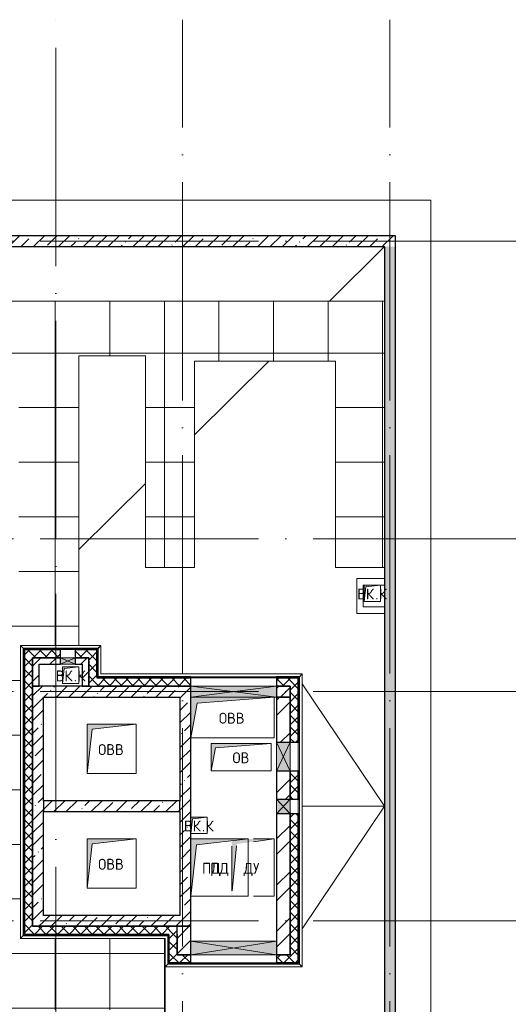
# Model space of a CAD drawing. Header units: millimetres. Extents: x -30540 to 143646, y -11730 to 123410.
# Tile 28 of 114: x -1650 to 7304, y 80072 to 98106. Entities that reach past the tile are written whole.
import ezdxf

# ---------------------------------------------------------------- set-up
doc = ezdxf.new("R2010")
doc.units = ezdxf.units.MM
doc.linetypes.add('ADSK_Линия сетки', pattern=[5000, 4000, -500, 0, -500])
for name, color, linetype, lineweight in [('A-____-NOTE-TEXT', 7, 'Continuous', 18), ('A-FLOR-____-OTLN', 7, 'Continuous', 18), ('A-GENM-____-OTLN', 7, 'Continuous', 18), ('A-GLAZ-____-MCUT', 7, 'Continuous', 9), ('A-GLAZ-____-OTLN', 7, 'Continuous', 18), ('A-ROOF-____-OTLN', 7, 'Continuous', 18), ('A-ROOF-____-PATT', 7, 'Continuous', 18), ('A-WALL-____-MCUT', 7, 'Continuous', 40), ('A-WALL-____-OTLN', 7, 'Continuous', 18), ('A-WALL-____-PATT', 7, 'Continuous', 40), ('I-WALL-____-MCUT', 7, 'Continuous', 40), ('I-WALL-____-OTLN', 7, 'Continuous', 18), ('M-EQPM-____-OTLN', 7, 'Continuous', 18), ('S-GRID-____-OTLN', 7, 'Continuous', 9)]:
    doc.layers.add(name, color=color, linetype=linetype, lineweight=lineweight)
doc.styles.add('GOST Common', font='GOST_Common.ttf', dxfattribs={"height": 200})
pattern_1 = [(45, (0, 0), (-228.0985, 228.0985), []), (45, (228.1, 0), (-228.0985, 228.0985), [403.225, -80.645, 6.706, -73.939])]
pattern_2 = [(45, (0, 0), (-424.264, 424.264), []), (45, (0, 282.8), (-424.264, 424.264), [])]
pattern_3 = [(45, (0, 0), (-106.06602, 106.06602), []), (135, (0, 0), (-106.06602, -106.06602), [])]
pattern_4 = [(0, (0, 0), (406.4, 101.6), [6.706, -298.094, 6.706, -298.094, -1625.6]), (0, (0, 0), (406.4, 101.6), [-609.6, 6.706, -602.894, 6.706, -298.094, -711.2]), (0, (0, 0), (406.4, 101.6), [-1524, 6.706, -196.494, 6.706, -501.294]), (120, (152.4, 50.8), (-291.18818, 301.15272), [6.706, -298.094, 6.706, -298.094, -1625.6]), (120, (152.4, 50.8), (-291.18818, 301.15272), [-609.6, 6.706, -602.894, 6.706, -298.094, -711.2]), (120, (152.4, 50.8), (-291.18818, 301.15272), [-1524, 6.706, -196.494, 6.706, -501.294]), (240, (203.2, 254), (-115.21182, -402.75272), [6.706, -298.094, 6.706, -298.094, -1625.6]), (240, (203.2, 254), (-115.21182, -402.75272), [-609.6, 6.706, -602.894, 6.706, -298.094, -711.2]), (240, (203.2, 254), (-115.21182, -402.75272), [-1524, 6.706, -196.494, 6.706, -501.294])]

# ---------------------------------------------------------------- blocks, each defined once
blk = doc.blocks.new('АР_Отверстие прямоугольное - ОВВ-8324430-Кровля')
at = {"layer": 'A-GLAZ-____-OTLN', "lineweight": 13, "true_color": 0xf9f9f9}
blk.add_hatch(color=7, dxfattribs=at).paths.add_polyline_path([(-615, 100), (-660, 100), (-660, -100), (910, -100), (910, 100), (796, 100)])
at = {"layer": 'A-GLAZ-____-MCUT', "color": 254, "lineweight": 15, "true_color": 0xcccccc}
for p, q in [((-660, 100), (-660, -100)), ((910, 100), (910, -100))]:
    blk.add_line(p, q, dxfattribs=at)
at = {"layer": 'A-GLAZ-____-OTLN', "color": 254, "lineweight": 5, "true_color": 0xcccccc}
for p, q in [((910, 100), (-660, -100)), ((-660, 100), (910, -100))]:
    blk.add_line(p, q, dxfattribs=at)
at = {"layer": 'A-GLAZ-____-OTLN', "color": 254, "lineweight": 13, "true_color": 0xcccccc}
for p, q in [((910, 100), (-660, 100)), ((-660, 100), (-660, -100)), ((910, -100), (910, 100)), ((-660, -100), (910, -100))]:
    blk.add_line(p, q, dxfattribs=at)
blk = doc.blocks.new('АР_Отверстие прямоугольное - ОВВ-7977671-Кровля')
at = {"layer": 'A-GLAZ-____-OTLN', "lineweight": 13, "true_color": 0xf9f9f9}
blk.add_hatch(color=7, dxfattribs=at).paths.add_polyline_path([(390, -125), (390, 125), (-140, 125), (-140, -125), (247, -125)])
at = {"layer": 'A-GLAZ-____-MCUT', "color": 254, "lineweight": 15, "true_color": 0xcccccc}
for p, q in [((-140, 125), (-140, -125)), ((390, 125), (390, -125))]:
    blk.add_line(p, q, dxfattribs=at)
at = {"layer": 'A-GLAZ-____-OTLN', "color": 254, "lineweight": 5, "true_color": 0xcccccc}
for p, q in [((390, 125), (-140, -125)), ((-140, 125), (390, -125))]:
    blk.add_line(p, q, dxfattribs=at)
at = {"layer": 'A-GLAZ-____-OTLN', "color": 254, "lineweight": 13, "true_color": 0xcccccc}
for p, q in [((390, 125), (-140, 125)), ((-140, 125), (-140, -125)), ((390, -125), (390, 125)), ((-140, -125), (390, -125))]:
    blk.add_line(p, q, dxfattribs=at)
blk = doc.blocks.new('АР_Отверстие прямоугольное - ВК-8884799-Кровля')
at = {"layer": 'A-GLAZ-____-OTLN', "lineweight": 13, "true_color": 0xf9f9f9}
blk.add_hatch(color=7, dxfattribs=at).paths.add_polyline_path([(197, 60), (-10, 60), (-10, -60), (260, -60), (260, 60)])
at = {"layer": 'A-GLAZ-____-MCUT', "color": 254, "lineweight": 15, "true_color": 0xcccccc}
for p, q in [((-10, 60), (-10, -60)), ((260, 60), (260, -60))]:
    blk.add_line(p, q, dxfattribs=at)
at = {"layer": 'A-GLAZ-____-OTLN', "color": 254, "lineweight": 5, "true_color": 0xcccccc}
for p, q in [((260, 60), (-10, -60)), ((-10, 60), (260, -60))]:
    blk.add_line(p, q, dxfattribs=at)
at = {"layer": 'A-GLAZ-____-OTLN', "color": 254, "lineweight": 13, "true_color": 0xcccccc}
for p, q in [((260, 60), (-10, 60)), ((-10, 60), (-10, -60)), ((260, -60), (260, 60)), ((-10, -60), (260, -60))]:
    blk.add_line(p, q, dxfattribs=at)
blk = doc.blocks.new('АР_Отверстие прямоугольное - ВК-8907636-Кровля')
at = {"layer": 'A-GLAZ-____-OTLN', "lineweight": 13, "true_color": 0xf9f9f9}
blk.add_hatch(color=7, dxfattribs=at).paths.add_polyline_path([(-10, 125), (-10, -125), (260, -125), (260, 125)])
at = {"layer": 'A-GLAZ-____-MCUT', "color": 254, "lineweight": 15, "true_color": 0xcccccc}
for p, q in [((-10, 125), (-10, -125)), ((260, 125), (260, -125))]:
    blk.add_line(p, q, dxfattribs=at)
at = {"layer": 'A-GLAZ-____-OTLN', "color": 254, "lineweight": 5, "true_color": 0xcccccc}
for p, q in [((260, 125), (-10, -125)), ((-10, 125), (260, -125))]:
    blk.add_line(p, q, dxfattribs=at)
at = {"layer": 'A-GLAZ-____-OTLN', "color": 254, "lineweight": 13, "true_color": 0xcccccc}
for p, q in [((260, 125), (-10, 125)), ((-10, 125), (-10, -125)), ((260, -125), (260, 125)), ((-10, -125), (260, -125))]:
    blk.add_line(p, q, dxfattribs=at)
blk = doc.blocks.new('_GM_Dt-St-D_Фартук гнутый из оцинкованной стали_Пристенный_Тип 1__c-верхняя кромка с отгибом_ - ФС-1_3_50х70У100-1_5_t__RAL7016-8073888-Кровля')
at = {"layer": 'A-GENM-____-OTLN', "color": 254, "lineweight": 13, "true_color": 0xcccccc}
for p, q in [((50, 1), (50, 0)), ((3742, 0), (50, 0)), ((2041, 1), (471, 1)), ((0, -50), (50, 0)), ((3692, -50), (0, -50))]:
    blk.add_line(p, q, dxfattribs=at)
blk = doc.blocks.new('_GM_Dt-St-D_Фартук гнутый из оцинкованной стали_Пристенный_Тип 1__c-верхняя кромка с отгибом_ - ФС-1_3_50х70У100-1_5_t__RAL7016-8073703-Кровля')
at = {"layer": 'A-GENM-____-OTLN', "color": 254, "lineweight": 13, "true_color": 0xcccccc}
for p, q in [((50, 1.5), (50, 0)), ((1423, 0), (50, 0)), ((1423, 0), (1423, 1.5)), ((1423, 0), (1473, -50)), ((0, -50), (50, 0)), ((1473, -50), (0, -50))]:
    blk.add_line(p, q, dxfattribs=at)
blk = doc.blocks.new('_GM_Dt-St-D_Фартук гнутый из оцинкованной стали_Пристенный_Тип 1__c-верхняя кромка с отгибом_ - ФС-1_3_50х70У100-1_5_t__RAL7016-8073831-Кровля')
at = {"layer": 'A-GENM-____-OTLN', "color": 254, "lineweight": 13, "true_color": 0xcccccc}
for p, q in [((521.5, 0), (0, 0)), ((521.5, 0), (521.5, 1.5)), ((521.5, 0), (571.5, -50)), ((571.5, -50), (50, -50))]:
    blk.add_line(p, q, dxfattribs=at)
blk = doc.blocks.new('_GM_Dt-St-D_Фартук гнутый из оцинкованной стали_Пристенный_Тип 1__c-верхняя кромка с отгибом_ - ФС-1_3_50х70У100-1_5_t__RAL7016-8158985-Кровля')
at = {"layer": 'A-GENM-____-OTLN', "color": 254, "lineweight": 13, "true_color": 0xcccccc}
for p, q in [((0, -50), (50, 0)), ((50, 1.5), (50, 0)), ((5313, 0), (50, 0)), ((5313, 0), (5313, 1.5)), ((5313, 0), (5363, -50)), ((5363, -50), (0, -50))]:
    blk.add_line(p, q, dxfattribs=at)
blk = doc.blocks.new('_GM_Dt-St-D_Фартук гнутый из оцинкованной стали_Пристенный_Тип 1__c-верхняя кромка с отгибом_ - ФС-1_3_50х70У100-1_5_t__RAL7016-V1-Кровля')
at = {"layer": 'A-GENM-____-OTLN', "color": 254, "lineweight": 13, "true_color": 0xcccccc}
for p, q in [((0, -50), (50, 0)), ((50, 1.5), (50, 0)), ((5313, 0), (50, 0)), ((4111.5, 1.5), (3581.5, 1.5)), ((5313, 0), (5313, 1.5)), ((5313, 0), (5363, -50)), ((5363, -50), (0, -50))]:
    blk.add_line(p, q, dxfattribs=at)
blk = doc.blocks.new('_GM_Dt-St-D_Фартук гнутый из оцинкованной стали_Пристенный_Тип 1__c-верхняя кромка с отгибом_ - ФС-1_3_50х70У100-1_5_t__RAL7016-8967328-Кровля')
at = {"layer": 'A-GENM-____-OTLN', "color": 254, "lineweight": 13, "true_color": 0xcccccc}
for p, q in [((0, 0), (2651.5, 0)), ((50, 50), (2701.5, 50)), ((2701.5, 50), (2651.5, 0)), ((2651.5, -1.5), (2651.5, 0))]:
    blk.add_line(p, q, dxfattribs=at)
blk = doc.blocks.new('АР_Отверстие прямоугольное - ОВВ-8966578-Кровля')
at = {"layer": 'A-GLAZ-____-OTLN', "lineweight": 13, "true_color": 0xf9f9f9}
blk.add_hatch(color=7, dxfattribs=at).paths.add_polyline_path([(910, -125), (910, 125), (-660, 125), (-660, -125)])
at = {"layer": 'A-GLAZ-____-MCUT', "color": 254, "lineweight": 15, "true_color": 0xcccccc}
for p, q in [((-660, 125), (-660, -125)), ((910, 125), (910, -125))]:
    blk.add_line(p, q, dxfattribs=at)
at = {"layer": 'A-GLAZ-____-OTLN', "color": 254, "lineweight": 5, "true_color": 0xcccccc}
for p, q in [((910, 125), (-660, -125)), ((-660, 125), (910, -125))]:
    blk.add_line(p, q, dxfattribs=at)
at = {"layer": 'A-GLAZ-____-OTLN', "color": 254, "lineweight": 13, "true_color": 0xcccccc}
for p, q in [((910, 125), (-660, 125)), ((-660, 125), (-660, -125)), ((910, -125), (910, 125)), ((-660, -125), (910, -125))]:
    blk.add_line(p, q, dxfattribs=at)
blk = doc.blocks.new('_GM_Dt-St-D_Фартук гнутый из оцинкованной стали_Пристенный_Тип 1__c-верхняя кромка с отгибом_ - ФС-1_3_50х70У100-1_5_t__RAL7016-8967272-Кровля')
at = {"layer": 'A-GENM-____-OTLN', "color": 254, "lineweight": 13, "true_color": 0xcccccc}
for p, q in [((0, 50), (2513, 50)), ((50, 0), (0, 50)), ((50, 0), (2463, 0)), ((50, 0), (50, -1)), ((2513, 50), (2463, 0)), ((2463, -1), (2463, 0))]:
    blk.add_line(p, q, dxfattribs=at)
blk = doc.blocks.new('АР_Канал вертикальный прямоугольный - ДУ-6685608-Кровля')
at = {"layer": 'M-EQPM-____-OTLN', "lineweight": 13, "true_color": 0xe2e2e2}
blk.add_hatch(color=254, dxfattribs=at).paths.add_polyline_path([(-388, -525), (-296, 434), (388, 525), (-87, 525), (-388, 492), (-388, 420)])
at = {"layer": 'M-EQPM-____-OTLN', "color": 253, "lineweight": 13, "true_color": 0xaaaaaa}
for p, q in [((-388, 391), (-388, -425)), ((-388, 391), (-388, -425)), ((-388, -425), (-388, 391)), ((-378, -425), (-299, 401)), ((-378, -425), (-299, 401)), ((13, 475), (388, 525)), ((13, 475), (388, 525)), ((388, 525), (13, 525)), ((388, 525), (13, 525)), ((13, 525), (388, 525)), ((388, -525), (388, 525)), ((388, 525), (388, -525)), ((13, -525), (388, -525)), ((388, -525), (13, -525))]:
    blk.add_line(p, q, dxfattribs=at)
blk = doc.blocks.new('АР_Канал вертикальный прямоугольный - ПД-8906858-Кровля')
at = {"layer": 'M-EQPM-____-OTLN', "color": 253, "lineweight": 13, "true_color": 0xaaaaaa}
for p, q in [((375, -425), (375, 391)), ((375, 391), (375, -425))]:
    blk.add_line(p, q, dxfattribs=at)
blk = doc.blocks.new('АР_Канал вертикальный прямоугольный - ОВВ-8324429-Кровля')
at = {"layer": 'M-EQPM-____-OTLN', "lineweight": 13, "true_color": 0xe2e2e2}
blk.add_hatch(color=254, dxfattribs=at).paths.add_polyline_path([(-763, -375), (-649, 261), (762, 375), (-763, 375)])
at = {"layer": 'M-EQPM-____-OTLN', "color": 253, "lineweight": 13, "true_color": 0xaaaaaa}
for p, q in [((762, 375), (-763, 375)), ((-763, 375), (-763, -375)), ((762, 375), (-763, 375)), ((-763, 375), (-763, -375)), ((-763, -375), (-763, 375)), ((-763, 375), (762, 375)), ((-649, 261), (762, 375)), ((-649, 261), (762, 375)), ((762, -375), (762, 375)), ((762, 375), (762, -375)), ((-763, -375), (-649, 261)), ((-763, -375), (-649, 261)), ((-763, -375), (762, -375)), ((762, -375), (-763, -375))]:
    blk.add_line(p, q, dxfattribs=at)
blk = doc.blocks.new('АР_Канал вертикальный прямоугольный - ВК_К-7548682-Кровля')
at = {"layer": 'M-EQPM-____-OTLN', "lineweight": 13, "true_color": 0xe2e2e2}
blk.add_hatch(color=254, dxfattribs=at).paths.add_polyline_path([(-150, -150), (-120, 120), (150, 150), (-150, 150), (-150, 65)])
at = {"layer": 'M-EQPM-____-OTLN', "color": 253, "lineweight": 13, "true_color": 0xaaaaaa}
for p, q in [((150, 150), (-150, 150)), ((-150, 150), (-150, -150)), ((150, 150), (-150, 150)), ((-150, 150), (-150, -150)), ((-150, -150), (-150, 150)), ((-150, 150), (150, 150)), ((-150, -150), (-120, 120)), ((-150, -150), (-120, 120)), ((-120, 120), (150, 150)), ((-120, 120), (150, 150)), ((150, -150), (150, 150)), ((150, 150), (150, -150)), ((-150, -150), (150, -150)), ((150, -150), (-150, -150))]:
    blk.add_line(p, q, dxfattribs=at)
blk = doc.blocks.new('АР_Канал вертикальный прямоугольный - ОВ-7937886-Кровля')
at = {"layer": 'M-EQPM-____-OTLN', "lineweight": 13, "true_color": 0xe2e2e2}
blk.add_hatch(color=254, dxfattribs=at).paths.add_polyline_path([(-550, -250), (-470, 170), (550, 250), (-550, 250), (-550, -117)])
at = {"layer": 'M-EQPM-____-OTLN', "color": 253, "lineweight": 13, "true_color": 0xaaaaaa}
for p, q in [((550, 250), (-550, 250)), ((-550, 250), (-550, -250)), ((550, 250), (-550, 250)), ((-550, 250), (-550, -250)), ((-550, -250), (-550, 250)), ((-550, 250), (550, 250)), ((-470, 170), (550, 250)), ((-470, 170), (550, 250)), ((550, -250), (550, 250)), ((550, 250), (550, -250)), ((-550, -250), (-470, 170)), ((-550, -250), (-470, 170)), ((-550, -250), (550, -250)), ((550, -250), (-550, -250))]:
    blk.add_line(p, q, dxfattribs=at)
blk = doc.blocks.new('АР_Канал вертикальный прямоугольный - ВК_К-7548699-Кровля')
at = {"layer": 'M-EQPM-____-OTLN', "lineweight": 13, "true_color": 0xe2e2e2}
blk.add_hatch(color=254, dxfattribs=at).paths.add_polyline_path([(-150, -150), (-120, 120), (150, 150), (-150, 150)])
at = {"layer": 'M-EQPM-____-OTLN', "color": 253, "lineweight": 13, "true_color": 0xaaaaaa}
for p, q in [((150, 150), (-150, 150)), ((-150, 150), (-150, -150)), ((150, 150), (-150, 150)), ((-150, 150), (-150, -150)), ((-150, -150), (-150, 150)), ((-150, 150), (150, 150)), ((-150, -150), (-120, 120)), ((-150, -150), (-120, 120)), ((-120, 120), (150, 150)), ((-120, 120), (150, 150)), ((150, -150), (150, 150)), ((150, 150), (150, -150)), ((-150, -150), (150, -150)), ((150, -150), (-150, -150))]:
    blk.add_line(p, q, dxfattribs=at)
blk = doc.blocks.new('АР_Канал вертикальный прямоугольный - ОВВ-9070815-Кровля')
at = {"layer": 'M-EQPM-____-OTLN', "lineweight": 13, "true_color": 0xe2e2e2}
blk.add_hatch(color=254, dxfattribs=at).paths.add_polyline_path([(-450, -450), (-360, 360), (450, 450), (-450, 450), (-450, -267)])
at = {"layer": 'M-EQPM-____-OTLN', "color": 253, "lineweight": 13, "true_color": 0xaaaaaa}
for p, q in [((450, 450), (-450, 450)), ((-450, 450), (-450, -450)), ((-450, -450), (-450, 450)), ((-450, 450), (450, 450)), ((-360, 360), (450, 450)), ((-360, 360), (450, 450)), ((450, 450), (450, -450)), ((-450, -450), (-360, 360)), ((-450, -450), (-360, 360)), ((450, -450), (-450, -450))]:
    blk.add_line(p, q, dxfattribs=at)
blk = doc.blocks.new('АР_Канал вертикальный прямоугольный - ПД-9070816-Кровля')
at = {"layer": 'M-EQPM-____-OTLN', "lineweight": 13, "true_color": 0xe2e2e2}
blk.add_hatch(color=254, dxfattribs=at).paths.add_polyline_path([(-525, -525), (-420, 420), (525, 525), (-525, 525)])
at = {"layer": 'M-EQPM-____-OTLN', "color": 253, "lineweight": 13, "true_color": 0xaaaaaa}
for p, q in [((525, 525), (-525, 525)), ((-525, 525), (-525, -525)), ((-525, -525), (-525, 525)), ((-525, 525), (525, 525)), ((-525, -525), (-420, 420)), ((-525, -525), (-420, 420)), ((-420, 420), (525, 525)), ((-420, 420), (525, 525)), ((525, 525), (525, -525)), ((525, -525), (-525, -525))]:
    blk.add_line(p, q, dxfattribs=at)
blk = doc.blocks.new('Наметкина 10_РД_АР_К1_отсоединено_rvt-1-Кровля')
at = {"layer": 'A-ROOF-____-PATT', "lineweight": 5, "true_color": 0xe4e4e4}
h = blk.add_hatch(dxfattribs=at)
h.set_pattern_fill('FP_6', color=254, style=0, pattern_type=2)
h.set_pattern_definition([(0, (0, 0), (0, 1000), []), (90, (0, 0), (-1000, 6e-14), [])])
h.paths.add_polyline_path([(3246, 32164), (8725, 32164), (8725, 43350), (935, 43350), (935, 54289), (-1645, 54289), (-1645, 60150), (-465, 60150), (-465, 69650), (1014, 69650), (1012, 81279), (-1636, 81279), (-1636, 86642), (-565, 86642), (-565, 91950), (655, 91950), (655, 88074), (1555, 88074), (1555, 91850), (4135, 91850), (4135, 88074), (5035, 88074), (5035, 92950), (-11845, 92950), (-11845, 87234), (-10945, 87234), (-10945, 91950), (-8945, 91950), (-8945, 89950), (-8965, 89950), (-8965, 81980), (-13265, 81980), (-13265, 80980), (-7965, 80980), (-7965, 86374), (-6115, 86374), (-6115, 91950), (-1665, 91950), (-1665, 87470), (-2465, 87470), (-2465, 85540), (-4939, 85540), (-4939, 83314), (-4582, 83520), (-4577, 83511), (-4939, 83302), (-4939, 83172), (-3444, 83172), (-4032, 83511), (-4027, 83520), (-3424, 83172), (-2708, 83170), (-2708, 79972), (114, 79972), (114, 79650), (135, 79650), (114, 79648), (114, 72890), (-2635, 72890), (-2635, 77050), (-12365, 77050), (-12365, 60150), (-2645, 60150), (-2645, 56442), (-2423, 56440), (-2423, 55269), (-2645, 55269), (-2645, 54289), (-3225, 54289), (-3224, 49542), (-2225, 49542), (-2225, 53389), (-165, 53389), (-165, 43954), (-5125, 43954), (-5123, 43432), (-5073, 43432), (-5073, 41669), (-5125, 41669), (-5125, 40650), (-3750, 40650), (-3750, 42500), (-3326, 42500), (-3305, 42522), (5457, 42522), (5457, 42500), (7825, 42500), (7825, 33064), (-5615, 33064), (-5615, 35439), (-2115, 35439), (-2115, 36339), (-6515, 36339), (-6515, 33064), (-11465, 33064), (-11465, 38677), (-8115, 38677), (-8115, 39950), (-11065, 39950), (-11063, 41950), (-8115, 41949), (-8115, 46109), (-5125, 46109), (-5125, 43980), (-4215, 43980), (-4215, 47209), (-6206, 47209), (-6206, 47964), (-9015, 47964), (-9016, 42949), (-11465, 42949), (-11465, 55136), (-12365, 55136), (-12365, 32164), (-4929, 32164)])
h.paths.add_polyline_path([(-9016, 61050), (-11465, 61050), (-11465, 66650), (-8065, 66650), (-8065, 71650), (-8965, 71650), (-8965, 67650), (-11465, 67650), (-11465, 76050), (-3635, 76050), (-3635, 71890), (-1465, 71890), (-1465, 61050), (-4929, 61050)])
at = {"layer": 'A-WALL-____-PATT', "lineweight": 5, "true_color": 0xcccccc}
h = blk.add_hatch(dxfattribs=at)
h.set_pattern_fill('FP_1', color=254, style=0, pattern_type=2)
h.set_pattern_definition(pattern_1)
h.paths.add_polyline_path([(5035, 93950), (5235, 93950), (5235, 94150), (-13565, 94150), (-13565, 93950), (3246, 93950)])
h = blk.add_hatch(dxfattribs=at)
h.set_pattern_fill('FP_1', color=254, style=0, pattern_type=2)
h.set_pattern_definition(pattern_1)
h.paths.add_polyline_path([(5235, 43350), (5235, 93950), (5035, 93950), (5035, 43350)])
h = blk.add_hatch(dxfattribs=at)
h.set_pattern_fill('FP_8', color=254, style=0, pattern_type=2)
h.set_pattern_definition(pattern_4)
h.paths.add_polyline_path([(-1585, 81350), (-1565, 81350), (-1565, 86590), (-1585, 86590), (-1585, 81592)])
h = blk.add_hatch(dxfattribs=at)
h.set_pattern_fill('FP_3', color=254, style=0, pattern_type=2)
h.set_pattern_definition(pattern_3)
h.paths.add_polyline_path([(-1565, 81350), (-1415, 81350), (-1415, 86570), (-1565, 86570), (-1565, 81592)])
h = blk.add_hatch(dxfattribs=at)
h.set_pattern_fill('FP_3', color=254, style=0, pattern_type=2)
h.set_pattern_definition(pattern_3)
h.paths.add_polyline_path([(-385, 86420), (-235, 86420), (-235, 86570), (-635, 86570), (-635, 86420)])
h.paths.add_polyline_path([(-905, 86420), (-905, 86570), (-1415, 86570), (-1415, 86420)])
h = blk.add_hatch(dxfattribs=at)
h.set_pattern_fill('FP_2', color=254, style=0, pattern_type=2)
h.set_pattern_definition(pattern_2)
h.paths.add_polyline_path([(-1415, 85900), (-1295, 85900), (-1295, 86420), (-1415, 86420), (-1415, 85929)])
h = blk.add_hatch(dxfattribs=at)
h.set_pattern_fill('FP_2', color=254, style=0, pattern_type=2)
h.set_pattern_definition(pattern_2)
h.paths.add_polyline_path([(-505, 86300), (-505, 86420), (-635, 86420), (-635, 86300)])
h.paths.add_polyline_path([(-905, 86300), (-905, 86420), (-1295, 86420), (-1295, 86300)])
h = blk.add_hatch(dxfattribs=at)
h.set_pattern_fill('FP_2', color=254, style=0, pattern_type=2)
h.set_pattern_definition(pattern_2)
h.paths.add_polyline_path([(-505, 85900), (-385, 85900), (-385, 86420), (-505, 86420), (-505, 85929)])
h = blk.add_hatch(dxfattribs=at)
h.set_pattern_fill('FP_3', color=254, style=0, pattern_type=2)
h.set_pattern_definition(pattern_3)
h.paths.add_polyline_path([(-235, 85900), (-235, 86420), (-385, 86420), (-385, 85900)])
h = blk.add_hatch(dxfattribs=at)
h.set_pattern_fill('FP_8', color=254, style=0, pattern_type=2)
h.set_pattern_definition(pattern_4)
h.paths.add_polyline_path([(3455, 86050), (3475, 86050), (3475, 86070), (3055, 86070), (3055, 86050), (3246, 86050)])
h.paths.add_polyline_path([(1485, 86050), (1485, 86070), (-235, 86070), (-235, 86050), (1202, 86050)])
h = blk.add_hatch(dxfattribs=at)
h.set_pattern_fill('FP_3', color=254, style=0, pattern_type=2)
h.set_pattern_definition(pattern_3)
h.paths.add_polyline_path([(3305, 85900), (3305, 86050), (3055, 86050), (3055, 85900), (3246, 85900)])
h.paths.add_polyline_path([(1202, 85900), (1485, 85900), (1485, 86050), (-235, 86050), (-235, 85900)])
h = blk.add_hatch(dxfattribs=at)
h.set_pattern_fill('FP_3', color=254, style=0, pattern_type=2)
h.set_pattern_definition(pattern_3)
h.paths.add_polyline_path([(3305, 80830), (3455, 80830), (3455, 83560), (3305, 83560), (3305, 80980)])
h.paths.add_polyline_path([(3455, 83830), (3455, 84340), (3305, 84340), (3305, 83830)])
h.paths.add_polyline_path([(3455, 84870), (3455, 86050), (3305, 86050), (3305, 84870)])
h = blk.add_hatch(dxfattribs=at)
h.set_pattern_fill('FP_8', color=254, style=0, pattern_type=2)
h.set_pattern_definition(pattern_4)
h.paths.add_polyline_path([(3455, 80810), (3475, 80810), (3475, 83560), (3455, 83560), (3455, 80830)])
h.paths.add_polyline_path([(3455, 83830), (3475, 83830), (3475, 84340), (3455, 84340)])
h.paths.add_polyline_path([(3475, 84870), (3475, 86050), (3455, 86050), (3455, 84870)])
h = blk.add_hatch(dxfattribs=at)
h.set_pattern_fill('FP_1', color=254, style=0, pattern_type=2)
h.set_pattern_definition(pattern_1)
h.paths.add_polyline_path([(-1415, 81500), (-1215, 81500), (-1215, 85900), (-1415, 85900), (-1415, 81592)])
h = blk.add_hatch(dxfattribs=at)
h.set_pattern_fill('FP_1', color=254, style=0, pattern_type=2)
h.set_pattern_definition(pattern_1)
h.paths.add_polyline_path([(3246, 85700), (3305, 85700), (3305, 85900), (3055, 85900), (3055, 85700)])
h.paths.add_polyline_path([(1202, 85700), (1485, 85700), (1485, 85900), (-1215, 85900), (-1215, 85700), (-841, 85700)])
h = blk.add_hatch(dxfattribs=at)
h.set_pattern_fill('FP_1', color=254, style=0, pattern_type=2)
h.set_pattern_definition(pattern_1)
h.paths.add_polyline_path([(1285, 81700), (1485, 81700), (1485, 85700), (1285, 85700), (1285, 82050)])
h = blk.add_hatch(dxfattribs=at)
h.set_pattern_fill('FP_2', color=254, style=0, pattern_type=2)
h.set_pattern_definition(pattern_2)
h.paths.add_polyline_path([(3055, 80980), (3305, 80980), (3305, 83560), (3055, 83560), (3055, 81230)])
h.paths.add_polyline_path([(3246, 83830), (3305, 83830), (3305, 84340), (3055, 84340), (3055, 83830)])
h.paths.add_polyline_path([(3246, 84870), (3305, 84870), (3305, 85700), (3055, 85700), (3055, 84870)])
h = blk.add_hatch(dxfattribs=at)
h.set_pattern_fill('FP_1', color=254, style=0, pattern_type=2)
h.set_pattern_definition(pattern_1)
h.paths.add_polyline_path([(1285, 83600), (1285, 83800), (-1215, 83800), (-1215, 83600), (-841, 83600)])
h = blk.add_hatch(dxfattribs=at)
h.set_pattern_fill('FP_1', color=254, style=0, pattern_type=2)
h.set_pattern_definition(pattern_1)
h.paths.add_polyline_path([(1235, 81500), (1485, 81500), (1485, 81700), (-1215, 81700), (-1215, 81500), (1202, 81500)])
h = blk.add_hatch(dxfattribs=at)
h.set_pattern_fill('FP_8', color=254, style=0, pattern_type=2)
h.set_pattern_definition(pattern_4)
h.paths.add_polyline_path([(1065, 81330), (1085, 81330), (1085, 81350), (-1585, 81350), (-1585, 81330), (-841, 81330)])
h = blk.add_hatch(dxfattribs=at)
h.set_pattern_fill('FP_3', color=254, style=0, pattern_type=2)
h.set_pattern_definition(pattern_3)
h.paths.add_polyline_path([(1235, 81350), (1235, 81500), (-1415, 81500), (-1415, 81350), (1202, 81350)])
h = blk.add_hatch(dxfattribs=at)
h.set_pattern_fill('FP_3', color=254, style=0, pattern_type=2)
h.set_pattern_definition(pattern_3)
h.paths.add_polyline_path([(1235, 80980), (1235, 81350), (1085, 81350), (1085, 80980), (1202, 80980)])
h = blk.add_hatch(dxfattribs=at)
h.set_pattern_fill('FP_2', color=254, style=0, pattern_type=2)
h.set_pattern_definition(pattern_2)
h.paths.add_polyline_path([(1235, 80980), (1485, 80980), (1485, 81500), (1235, 81500), (1235, 81230)])
h = blk.add_hatch(dxfattribs=at)
h.set_pattern_fill('FP_3', color=254, style=0, pattern_type=2)
h.set_pattern_definition(pattern_3)
h.paths.add_polyline_path([(3305, 80830), (3305, 80980), (3055, 80980), (3055, 80830), (3246, 80830)])
h.paths.add_polyline_path([(1085, 80830), (1485, 80830), (1485, 80980), (1085, 80980)])
h = blk.add_hatch(dxfattribs=at)
h.set_pattern_fill('FP_8', color=254, style=0, pattern_type=2)
h.set_pattern_definition(pattern_4)
h.paths.add_polyline_path([(3455, 80810), (3455, 80830), (3055, 80830), (3055, 80810), (3246, 80810)])
h.paths.add_polyline_path([(1202, 80810), (1485, 80810), (1485, 80830), (1065, 80830), (1065, 80810)])
at = {"layer": 'A-FLOR-____-OTLN', "color": 254, "lineweight": 13, "true_color": 0xcccccc}
for p, q in [((5885, 94800), (-14215, 94800)), ((5885, 44200), (5885, 94800))]:
    blk.add_line(p, q, dxfattribs=at)
at = {"layer": 'A-ROOF-____-OTLN', "color": 254, "lineweight": 13, "true_color": 0xcccccc}
for p, q in [((4026, 92950), (5035, 93950)), ((5035, 92950), (-11845, 92950)), ((-565, 86642), (-565, 91950)), ((-565, 91950), (655, 91950)), ((655, 91950), (655, 88074)), ((1555, 90502), (2916, 91850)), ((1555, 88074), (1555, 91850)), ((1555, 91850), (4135, 91850)), ((4135, 91850), (4135, 88074)), ((-565, 88401), (655, 89610)), ((655, 88074), (1555, 88074)), ((4135, 88074), (5035, 88074)), ((3527, 85944), (5035, 83700)), ((3527, 85944), (5035, 83700)), ((5035, 83700), (3527, 81456)), ((5035, 83700), (3527, 81456)), ((5035, 83700), (3527, 83700)), ((1014, 69650), (1014, 80759))]:
    blk.add_line(p, q, dxfattribs=at)
at = {"layer": 'A-WALL-____-MCUT', "color": 254, "lineweight": 30, "true_color": 0xcccccc}
for p, q in [((5235, 94150), (-13565, 94150)), ((5235, 93950), (5235, 94150)), ((-13365, 93950), (5035, 93950)), ((5035, 93950), (5035, 43350)), ((5235, 43550), (5235, 93950)), ((-1565, 86590), (-1585, 86590)), ((-1585, 86590), (-1585, 81350)), ((-905, 86590), (-1565, 86590)), ((-1565, 86570), (-1565, 81350)), ((-1415, 86570), (-1565, 86570)), ((-1565, 81350), (-1565, 86570)), ((-1565, 86570), (-905, 86570)), ((-905, 86570), (-1415, 86570)), ((-905, 86570), (-905, 86590)), ((-905, 86420), (-905, 86570)), ((-235, 86590), (-635, 86590)), ((-635, 86590), (-635, 86570)), ((-235, 86570), (-635, 86570)), ((-635, 86570), (-635, 86420)), ((-635, 86570), (-235, 86570)), ((-215, 86590), (-235, 86590)), ((-235, 86420), (-235, 86570)), ((-235, 86570), (-235, 86070)), ((-215, 86070), (-215, 86590)), ((-1415, 81500), (-1415, 86420)), ((-1415, 86420), (-905, 86420)), ((-635, 86420), (-385, 86420)), ((-385, 86420), (-385, 85900)), ((-235, 86070), (-235, 86420)), ((-235, 86070), (-235, 86050)), ((1485, 86050), (-235, 86050)), ((-235, 86050), (1485, 86050)), ((1485, 86070), (-215, 86070)), ((1485, 86050), (1485, 86070)), ((1485, 85900), (1485, 86050)), ((3475, 86070), (3055, 86070)), ((3055, 86070), (3055, 86050)), ((3305, 86050), (3055, 86050)), ((3055, 86050), (3055, 85900)), ((3055, 86050), (3455, 86050)), ((3455, 86050), (3305, 86050)), ((3455, 84870), (3455, 86050)), ((3455, 86050), (3455, 84870)), ((3475, 86050), (3475, 86070)), ((3475, 84870), (3475, 86050)), ((-1215, 85900), (-1415, 85900)), ((-1415, 85900), (-1415, 81500)), ((-385, 85900), (-1215, 85900)), ((-385, 85900), (-235, 85900)), ((1485, 85900), (-235, 85900)), ((-235, 85900), (1485, 85900)), ((1485, 85700), (1485, 85900)), ((3305, 85900), (3055, 85900)), ((3055, 85900), (3055, 85700)), ((3055, 85900), (3305, 85900)), ((3305, 85700), (3305, 85900)), ((3305, 85900), (3305, 84870)), ((-1215, 83800), (-1215, 85700)), ((-1215, 85700), (1285, 85700)), ((1285, 85700), (1285, 83800)), ((1485, 81700), (1485, 85700)), ((3305, 85700), (3055, 85700)), ((3055, 85700), (3055, 84870)), ((3055, 85700), (3305, 85700)), ((3305, 84870), (3305, 85700)), ((3055, 84870), (3305, 84870)), ((3305, 84870), (3455, 84870)), ((3455, 84870), (3475, 84870)), ((3305, 84340), (3055, 84340)), ((3055, 84340), (3055, 83830)), ((3305, 83830), (3305, 84340)), ((3305, 84340), (3305, 83830)), ((3455, 84340), (3305, 84340)), ((3455, 83830), (3455, 84340)), ((3455, 84340), (3455, 83830)), ((3475, 84340), (3455, 84340)), ((3475, 83830), (3475, 84340)), ((1285, 83800), (-1215, 83800)), ((-1215, 83800), (-1215, 83600)), ((1285, 83600), (1285, 83800)), ((3055, 83830), (3305, 83830)), ((3305, 83830), (3455, 83830)), ((3455, 83830), (3475, 83830)), ((-1215, 81700), (-1215, 83600)), ((-1215, 83600), (1285, 83600)), ((1285, 83600), (1285, 81700)), ((3305, 83560), (3055, 83560)), ((3055, 83560), (3055, 81230)), ((3305, 80980), (3305, 83560)), ((3305, 83560), (3305, 80980)), ((3455, 83560), (3305, 83560)), ((3455, 80830), (3455, 83560)), ((3455, 83560), (3455, 80830)), ((3475, 83560), (3455, 83560)), ((3475, 80810), (3475, 83560)), ((1285, 81700), (-1215, 81700)), ((1485, 81500), (1485, 81700)), ((-1585, 81350), (-1585, 81330)), ((-1565, 81350), (-1415, 81350)), ((1085, 81350), (-1565, 81350)), ((-1415, 81500), (-1215, 81500)), ((1235, 81500), (-1415, 81500)), ((-1415, 81350), (1085, 81350)), ((-1215, 81500), (1235, 81500)), ((1085, 81330), (1085, 81350)), ((1085, 81350), (1085, 80980)), ((1235, 81500), (1485, 81500)), ((1235, 81350), (1235, 81500)), ((1485, 81500), (1235, 81500)), ((1235, 81350), (1235, 80980)), ((1235, 80980), (1235, 81350)), ((1485, 81230), (1485, 81500)), ((-1585, 81330), (1065, 81330)), ((1065, 81330), (1065, 80830)), ((1085, 80830), (1085, 81330)), ((1485, 80980), (1485, 81230)), ((3055, 81230), (3055, 80980)), ((1085, 80980), (1085, 80830)), ((1235, 80980), (1485, 80980)), ((1485, 80980), (1235, 80980)), ((1485, 80830), (1485, 80980)), ((3055, 80980), (3305, 80980)), ((3305, 80980), (3055, 80980)), ((3055, 80980), (3055, 80830)), ((1065, 80830), (1065, 80810)), ((1065, 80810), (1485, 80810)), ((1085, 80830), (1485, 80830)), ((1485, 80830), (1085, 80830)), ((1485, 80810), (1485, 80830)), ((3055, 80830), (3305, 80830)), ((3455, 80830), (3055, 80830)), ((3055, 80830), (3055, 80810)), ((3055, 80810), (3455, 80810)), ((3305, 80830), (3455, 80830)), ((3455, 80810), (3475, 80810))]:
    blk.add_line(p, q, dxfattribs=at)
at = {"layer": 'A-WALL-____-OTLN', "color": 254, "lineweight": 13, "true_color": 0xcccccc}
for p, q in [((-905, 86590), (-635, 86590)), ((-905, 86570), (-635, 86570)), ((-635, 86570), (-905, 86570)), ((-635, 86420), (-905, 86420)), ((1485, 86050), (3055, 86050)), ((1485, 85900), (3055, 85900)), ((1485, 85900), (1485, 85700)), ((3055, 85900), (1485, 85900)), ((3055, 85700), (3055, 85900)), ((3055, 85700), (1485, 85700)), ((3055, 84340), (3055, 84870)), ((3305, 84870), (3305, 84340)), ((3305, 84340), (3305, 84870)), ((3455, 84870), (3455, 84340)), ((3055, 84340), (3305, 84340)), ((3055, 83560), (3055, 83830)), ((3305, 83830), (3305, 83560)), ((3305, 83560), (3305, 83830)), ((3455, 83830), (3455, 83560)), ((3455, 83560), (3455, 83830)), ((3475, 83830), (3475, 83560)), ((1485, 81230), (3055, 81230)), ((1485, 80980), (1485, 81230)), ((3055, 80980), (1485, 80980)), ((1485, 80980), (1485, 80830)), ((1485, 80980), (3055, 80980)), ((3055, 80980), (3055, 80830)), ((3055, 80830), (1485, 80830)), ((1485, 80830), (3055, 80830)), ((3055, 80810), (1485, 80810))]:
    blk.add_line(p, q, dxfattribs=at)
at = {"layer": 'I-WALL-____-MCUT', "color": 254, "lineweight": 30, "true_color": 0xcccccc}
for p, q in [((-1295, 86420), (-1415, 86420)), ((-1415, 86420), (-1415, 85900)), ((-905, 86420), (-1295, 86420)), ((-905, 86300), (-905, 86420)), ((-505, 86420), (-635, 86420)), ((-635, 86420), (-635, 86300)), ((-385, 86420), (-505, 86420)), ((-385, 85900), (-385, 86420)), ((-1295, 85900), (-1295, 86300)), ((-1295, 86300), (-905, 86300)), ((-635, 86300), (-505, 86300)), ((-505, 86300), (-505, 85900)), ((-1415, 85900), (-1295, 85900)), ((-505, 85900), (-385, 85900))]:
    blk.add_line(p, q, dxfattribs=at)
at = {"layer": 'I-WALL-____-OTLN', "color": 254, "lineweight": 13, "true_color": 0xcccccc}
for p, q in [((4525, 87870), (5035, 87870)), ((4525, 87870), (4525, 87750)), ((4525, 87350), (4525, 87750)), ((5035, 87750), (4645, 87750)), ((4645, 87750), (4645, 87350)), ((4525, 87230), (4525, 87350)), ((4645, 87350), (5035, 87350)), ((5035, 87230), (4525, 87230)), ((-905, 86420), (-635, 86420)), ((-635, 86300), (-635, 86420)), ((-635, 86300), (-905, 86300))]:
    blk.add_line(p, q, dxfattribs=at)
at = {"layer": 'A-GENM-____-OTLN', "color": 254, "lineweight": 13, "true_color": 0xe5e5e5}
for name, p, rotation in [('_GM_Dt-St-D_Фартук гнутый из оцинкованной стали_Пристенный_Тип 1__c-верхняя кромка с отгибом_ - ФС-1_3_50х70У100-1_5_t__RAL7016-8073703-Кровля', (-163, 86592), 180), ('_GM_Dt-St-D_Фартук гнутый из оцинкованной стали_Пристенный_Тип 1__c-верхняя кромка с отгибом_ - ФС-1_3_50х70У100-1_5_t__RAL7016-8158985-Кровля', (-1586, 86642), 269.9999999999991), ('_GM_Dt-St-D_Фартук гнутый из оцинкованной стали_Пристенный_Тип 1__c-верхняя кромка с отгибом_ - ФС-1_3_50х70У100-1_5_t__RAL7016-8073831-Кровля', (-213, 86070), 89.99999999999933), ('_GM_Dt-St-D_Фартук гнутый из оцинкованной стали_Пристенный_Тип 1__c-верхняя кромка с отгибом_ - ФС-1_3_50х70У100-1_5_t__RAL7016-8073888-Кровля', (3527, 86072), 180), ('_GM_Dt-St-D_Фартук гнутый из оцинкованной стали_Пристенный_Тип 1__c-верхняя кромка с отгибом_ - ФС-1_3_50х70У100-1_5_t__RAL7016-V1-Кровля', (3477, 80759), 89.99999999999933), ('_GM_Dt-St-D_Фартук гнутый из оцинкованной стали_Пристенный_Тип 1__c-верхняя кромка с отгибом_ - ФС-1_3_50х70У100-1_5_t__RAL7016-8967328-Кровля', (1065, 81329), 180), ('_GM_Dt-St-D_Фартук гнутый из оцинкованной стали_Пристенный_Тип 1__c-верхняя кромка с отгибом_ - ФС-1_3_50х70У100-1_5_t__RAL7016-8073831-Кровля', (1064, 81330), 269.9999999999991), ('_GM_Dt-St-D_Фартук гнутый из оцинкованной стали_Пристенный_Тип 1__c-верхняя кромка с отгибом_ - ФС-1_3_50х70У100-1_5_t__RAL7016-8967272-Кровля', (3527, 80809), 180)]:
    blk.add_blockref(name, p, dxfattribs=dict(at, rotation=rotation))
at = {"layer": 'A-GLAZ-____-OTLN', "color": 254, "lineweight": 13, "true_color": 0xe5e5e5}
for name, p, rotation in [('АР_Отверстие прямоугольное - ВК-8884799-Кровля', (-645, 86360), 180), ('АР_Отверстие прямоугольное - ОВВ-8324430-Кровля', (2395, 85800), 180), ('АР_Отверстие прямоугольное - ОВВ-7977671-Кровля', (3180, 84730), 269.9999999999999), ('АР_Отверстие прямоугольное - ВК-8907636-Кровля', (3180, 83570), 89.9999999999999)]:
    blk.add_blockref(name, p, dxfattribs=dict(at, rotation=rotation))
blk.add_blockref('АР_Отверстие прямоугольное - ОВВ-8966578-Кровля', (2145, 81105), dxfattribs=at)
at = {"layer": 'M-EQPM-____-OTLN', "color": 253, "lineweight": 5, "true_color": 0xaaaaaa}
for name, p in [('АР_Канал вертикальный прямоугольный - ВК_К-7548682-Кровля', (4810, 87600)), ('АР_Канал вертикальный прямоугольный - ВК_К-7548682-Кровля', (-715, 86100)), ('АР_Канал вертикальный прямоугольный - ОВВ-8324429-Кровля', (2248, 85325)), ('АР_Канал вертикальный прямоугольный - ОВВ-9070815-Кровля', (35, 84750)), ('АР_Канал вертикальный прямоугольный - ОВ-7937886-Кровля', (2410, 84600)), ('АР_Канал вертикальный прямоугольный - ВК_К-7548699-Кровля', (1635, 83350)), ('АР_Канал вертикальный прямоугольный - ОВВ-9070815-Кровля', (35, 82650)), ('АР_Канал вертикальный прямоугольный - ПД-9070816-Кровля', (2010, 82575)), ('АР_Канал вертикальный прямоугольный - ДУ-6685608-Кровля', (2623, 82575)), ('АР_Канал вертикальный прямоугольный - ПД-8906858-Кровля', (1860, 82575))]:
    blk.add_blockref(name, p, dxfattribs=at)
at = {"layer": 'A-____-NOTE-TEXT', "color": 253, "lineweight": 5, "true_color": 0xaaaaaa, "char_height": 200, "attachment_point": 1, "style": 'GOST Common'}
for s, insert, width in [('ВК', (4535, 87687), 400.84), ('\\fGOST Common|b0|i0|c204|p34|;К', (4932, 87687), 192.4), ('\\fGOST Common|b0|i0|c204|p34|;.', (4866, 87687), 80.17), ('ВК', (-990, 86187), 400.84), ('\\fGOST Common|b0|i0|c204|p34|;К', (-593, 86187), 192.4), ('\\fGOST Common|b0|i0|c204|p34|;.', (-659, 86187), 80.17), ('ОВВ', (2000, 85412), 609.28), ('ОВВ', (-213, 84837), 609.28), ('ОВ', (2248, 84687), 400.84), ('ВК', (1360, 83437), 400.84), ('\\fGOST Common|b0|i0|c204|p34|;К', (1757, 83437), 192.4), ('\\fGOST Common|b0|i0|c204|p34|;.', (1691, 83437), 80.17), ('ОВВ', (-213, 82737), 609.28), ('ПД', (1691, 82662), 416.88), ('ПД', (1841, 82662), 416.88), ('ДУ', (2454, 82662), 416.88)]:
    blk.add_mtext(s, dxfattribs=dict(at, insert=insert, width=width))

msp = doc.modelspace()

# ---------------------------------------------------------------- linework, layer by layer
at = {"layer": 'S-GRID-____-OTLN', "color": 253, "linetype": 'ADSK_Линия сетки', "true_color": 0xaaaaaa}
for p, q in [((-989.7, 23589.3), (-989.7, 98105.9)), ((1335.3, 26129.3), (1335.3, 98105.9)), ((5135.3, 26129.3), (5135.3, 98105.9)), ((17726.8, 94050), (-28904.3, 94050)), ((17726.8, 88600), (-28904.3, 88600)), ((17726.8, 85800), (-28904.3, 85800)), ((17726.8, 81600), (-28904.3, 81600))]:
    msp.add_line(p, q, dxfattribs=at)

# ---------------------------------------------------------------- block references
at = {"lineweight": 5}
msp.add_blockref('Наметкина 10_РД_АР_К1_отсоединено_rvt-1-Кровля', (0, 0), dxfattribs=at)

doc.saveas('drawing.dxf')
